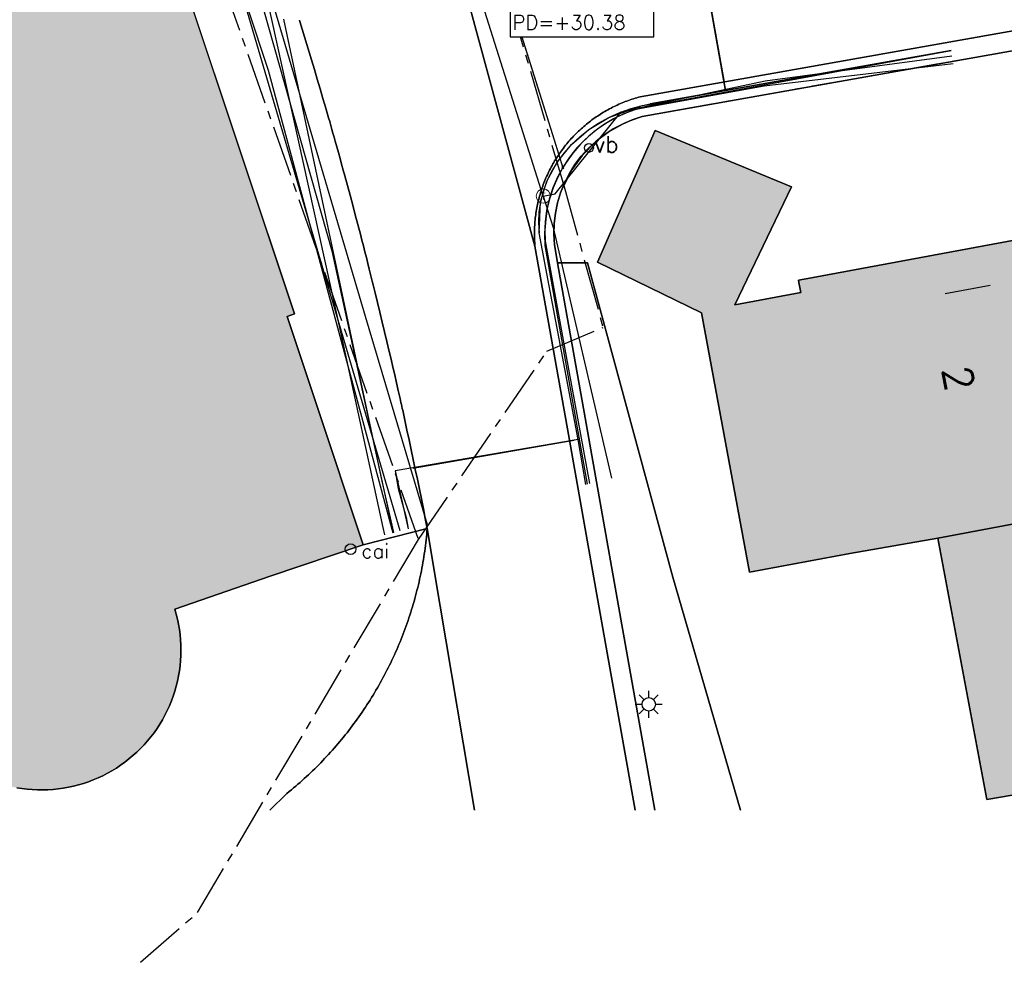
# Model space of a CAD drawing. Header units: metres. Extents: x 202952 to 203755, y 349031 to 349702.
# Tile 26 of 84: x 203215 to 203242, y 349276 to 349302. Entities that reach past the tile are written whole.
import ezdxf
from ezdxf.enums import TextEntityAlignment as Align

# ---------------------------------------------------------------- set-up
doc = ezdxf.new("R2010")
doc.units = ezdxf.units.M
doc.linetypes.add('1-200 CENTER', pattern=[4.28625, 2.8575, -0.47625, 0.47625, -0.47625])
for name, color, linetype in [('bgt.onbegroeidterreindeel', 252, 'Continuous'), ('bgt.ondersteunendwegdeel', 252, 'Continuous'), ('PH-BEST-BEBOUWING', 1, 'Continuous'), ('PH-BEST-BEBOUWING-ARCERING', 254, 'Continuous'), ('PH-BEST-CAIKAST', 6, 'Continuous'), ('PH-BEST-HUISNUMMER', 7, 'Continuous'), ('PH-BEST-KADASTRALE-GRENS', 240, '1-200 CENTER'), ('PH-BEST-KL-DATA_EUROFIBER', 115, '1-200 EUROFIBER'), ('PH-BEST-KL-DATA_GEBROERDES van donk', 115, '1-200 DATA'), ('PH-BEST-KL-DATA_KPN', 115, '1-200 TELEFONIE-KPN'), ('PH-BEST-KL-DATA_ZIGGO BV', 115, '1-200 ZIGGO'), ('PH-BEST-KL-GAS_LAGEDRUK_ENEXIS', 115, '1-200 GASLEIDING LAGE DRUK'), ('PH-BEST-KL-LAAGSPANNING-ENEXIS', 115, '1-200 LAAGSPANNING'), ('PH-BEST-KL-WATER-WML', 115, '1-200 WML'), ('PH-BEST-KL-WATER-WML-buiten gebruik', 11, '1-200 WML'), ('PH-BEST-LICHTMAST-HANDHAVENB', 6, 'Continuous'), ('PH-BEST-RIO-TEKST-PUTTENSTAAT', 8, 'Continuous'), ('PH-BEST-STRAATNAAMBORD', 6, 'Continuous'), ('PH-BEST-WEGDEEL', 254, 'Continuous')]:
    doc.layers.add(name, color=color, linetype=linetype)
doc.styles.add('NLCS-ISO', font='txt')
doc.styles.add('RDL_MAATVOERING', font='romans.shx')
doc.styles.add('ROMANS', font='romans.shx')
doc.linetypes.add('1-200 DATA', pattern='A,1.5,-0.6,["DATA",ROMANS,S=0.24,R=0,X=-0.5,Y=-0.12],-0.3', length=2.4)
doc.linetypes.add('1-200 EUROFIBER', pattern='A,1.5,-0.6,["EURO",ROMANS,S=0.24,R=0,X=-0.5,Y=-0.12],-0.65', length=2.75)
doc.linetypes.add('1-200 GASLEIDING LAGE DRUK', pattern='A,1.5,-0.6,["GAS LD",ROMANS,S=0.24,R=0,X=-0.5,Y=-0.12],-1', length=3.1)
doc.linetypes.add('1-200 LAAGSPANNING', pattern='A,1.5,-0.6,["LS",ROMANS,S=0.24,R=0,X=-0.45,Y=-0.12],-0.05', length=2.15)
doc.linetypes.add('1-200 TELEFONIE-KPN', pattern='A,1.5,-0.6,["KPN",ROMANS,S=0.24,R=0,X=-0.5,Y=-0.12],-0.3', length=2.4)
doc.linetypes.add('1-200 WML', pattern='A,1.5,-0.6,["WML",ROMANS,S=0.24,R=0,X=-0.5,Y=-0.12],-0.3', length=2.4)
doc.linetypes.add('1-200 ZIGGO', pattern='A,1.5,-0.6,["ZIGGO",ROMANS,S=0.24,R=0,X=-0.5,Y=-0.12],-0.65', length=2.75)

# ---------------------------------------------------------------- blocks, each defined once
blk = doc.blocks.new('SKL-WTB_HULP_OVERIG-SO')
at = {"color": 0, "linetype": 'ByBlock', "lineweight": 18}
for points in [[(-0.14, 0.14), (0.14, -0.14)], [(0.14, 0.14), (-0.14, -0.14)]]:
    blk.add_lwpolyline(points, dxfattribs=at)
at = {"color": 0, "linetype": 'ByBlock', "lineweight": 18, "style": 'NLCS-ISO', "flags": 1}
for tag, p in [('TYPE', (1.5, 0)), ('LABEL', (1.5, -1.5)), ('OMSCHRIJVING', (1.5, -3))]:
    blk.add_attdef(tag, p, '', height=1, dxfattribs=at)
blk = doc.blocks.new('SKL-WTB_HULP_T STUK-SO')
at = {"color": 0, "linetype": 'ByBlock', "lineweight": 18}
blk.add_circle((0, 0), 1, dxfattribs=at)
at = {"color": 0, "linetype": 'ByBlock', "lineweight": -2, "style": 'NLCS-ISO'}
blk.add_text('T', height=1, dxfattribs=at).set_placement((0, 0), align=Align.MIDDLE_CENTER)
at = {"color": 0, "linetype": 'ByBlock', "lineweight": 18, "style": 'NLCS-ISO', "flags": 1}
for tag, p in [('TYPE', (1.5, 0)), ('LABEL', (1.5, -1.5)), ('OMSCHRIJVING', (1.5, -3))]:
    blk.add_attdef(tag, p, '', height=1, dxfattribs=at)
blk = doc.blocks.new('*U61')
blk.add_circle((0, 0), 0.25)
at = {"style": 'RDL_MAATVOERING'}
blk.add_text('vb', height=0.9, dxfattribs=at).set_placement((0.302, -0.254))
blk = doc.blocks.new('CAI-kast')
blk.add_circle((0, 0), 0.15)
at = {"style": 'RDL_MAATVOERING'}
blk.add_text('cai', height=0.4, dxfattribs=at).set_placement((0.302, -0.254))
blk = doc.blocks.new('Puttenstaat bestaand')
blk.add_wipeout([(0, 0), (4, 0), (4, 1.5), (0, 1.5)])
blk.add_lwpolyline([(0, 0), (4, 0), (4, 1.5), (0, 1.5)], close=True)
at = {"style": 'ROMANS'}
for tag, p in [('NR', (0.066, 0.955)), ('PD', (0.066, 0.203))]:
    blk.add_attdef(tag, p, '', height=0.4, dxfattribs=at)
blk = doc.blocks.new('Lichtmast 2')
at = {"flags": 128}
for points in [[(0, 0.25), (0, 0.5)], [(-0.5, 0), (-0.25, 0)], [(-0.354, 0.354), (-0.177, 0.177)], [(0.177, 0.177), (0.354, 0.354)], [(0.25, 0), (0.5, 0)], [(-0.354, -0.354), (-0.177, -0.177)], [(0, -0.5), (0, -0.25)], [(0.177, -0.177), (0.354, -0.354)]]:
    blk.add_lwpolyline(points, dxfattribs=at)
blk.add_circle((0, 0), 0.25)

msp = doc.modelspace()

# ---------------------------------------------------------------- hatches: boundary and pattern name
at = {"layer": 'PH-BEST-BEBOUWING-ARCERING'}
msp.add_hatch(color=256, dxfattribs=at).paths.add_polyline_path([(203219.203, 349302.758), (203220.17, 349303.08), (203219.974, 349303.668), (203219.757, 349304.318), (203219.151, 349306.137), (203218.66, 349307.61), (203217.912, 349307.363), (203217.667, 349307.282), (203217.506, 349307.765), (203213.444, 349319.969), (203213.634, 349320.055), (203213.496, 349320.534), (203214.298, 349320.864), (203213.03, 349324.61), (203212.25, 349324.38), (203212.03, 349324.84), (203211.3, 349324.64), (203210.46, 349327.13), (203207, 349326), (203207.07, 349325.78), (203205.16, 349325.16), (203203.942, 349328.785), (203198.118, 349326.953), (203197.41, 349326.73), (203198.6, 349322.96), (203196.356, 349322.254), (203193.665, 349321.408), (203193.29, 349321.29), (203194.14, 349318.92), (203193.33, 349318.63), (203193.47, 349318.24), (203193.293, 349318.179), (203193.121, 349318.103), (203192.957, 349318.012), (203192.801, 349317.908), (203192.654, 349317.791), (203192.517, 349317.663), (203192.393, 349317.523), (203192.28, 349317.373), (203192.18, 349317.213), (203192.095, 349317.046), (203192.024, 349316.873), (203191.968, 349316.694), (203191.927, 349316.511), (203191.902, 349316.325), (203191.892, 349316.137), (203191.899, 349315.95), (203191.922, 349315.764), (203191.96, 349315.58), (203192.014, 349315.4), (203192.083, 349315.226), (203192.166, 349315.058), (203192.263, 349314.897), (203192.374, 349314.746), (203192.497, 349314.604), (203192.631, 349314.473), (203192.777, 349314.354), (203192.931, 349314.248), (203193.094, 349314.156), (203193.265, 349314.077), (203193.441, 349314.014), (203193.623, 349313.965), (203193.807, 349313.932), (203193.994, 349313.915), (203194.182, 349313.914), (203194.369, 349313.928), (203194.554, 349313.959), (203196.07, 349309.5), (203195.51, 349309.31), (203197.04, 349304.79), (203197.88, 349305.08), (203199.3, 349300.89), (203198.28, 349300.54), (203199.9, 349295.77), (203201.07, 349296.17), (203203.93, 349287.74), (203203.231, 349287.501), (203206.477, 349277.402), (203211.237, 349278.932), (203211.354, 349278.794), (203213.56, 349279.5), (203212.975, 349281.219), (203213.097, 349281.141), (203213.222, 349281.068), (203213.349, 349280.999), (203213.479, 349280.935), (203213.611, 349280.877), (203213.745, 349280.823), (203213.881, 349280.774), (203214.019, 349280.73), (203214.158, 349280.691), (203214.299, 349280.658), (203214.441, 349280.63), (203214.584, 349280.607), (203214.728, 349280.589), (203214.872, 349280.577), (203215.017, 349280.57), (203215.162, 349280.569), (203215.307, 349280.573), (203215.451, 349280.582), (203215.595, 349280.597), (203215.738, 349280.617), (203215.881, 349280.642), (203216.022, 349280.672), (203216.162, 349280.708), (203216.301, 349280.749), (203216.438, 349280.795), (203216.573, 349280.847), (203216.706, 349280.903), (203216.837, 349280.964), (203216.966, 349281.03), (203217.092, 349281.101), (203217.216, 349281.176), (203217.336, 349281.257), (203217.454, 349281.341), (203217.568, 349281.43), (203217.679, 349281.523), (203217.787, 349281.62), (203217.89, 349281.721), (203217.99, 349281.826), (203218.086, 349281.934), (203218.178, 349282.046), (203218.266, 349282.161), (203218.349, 349282.279), (203218.428, 349282.4), (203218.502, 349282.524), (203218.571, 349282.651), (203218.636, 349282.78), (203218.696, 349282.912), (203218.751, 349283.046), (203218.801, 349283.182), (203218.845, 349283.32), (203218.885, 349283.459), (203218.92, 349283.6), (203218.949, 349283.741), (203218.973, 349283.884), (203218.992, 349284.027), (203219.005, 349284.172), (203219.013, 349284.316), (203219.015, 349284.461), (203219.012, 349284.605), (203219.004, 349284.75), (203218.99, 349284.894), (203218.971, 349285.037), (203218.947, 349285.18), (203218.918, 349285.322), (203218.883, 349285.462), (203218.843, 349285.601), (203221.502, 349286.519), (203224.09, 349287.391), (203222.8, 349291.271), (203221.972, 349293.759), (203222.177, 349293.833)])
for points in [[(203237.651, 349287.151), (203234.856, 349286.633), (203233.516, 349293.86), (203230.624, 349295.271), (203232.234, 349298.94), (203236.024, 349297.37), (203234.45, 349294.082), (203236.286, 349294.422), (203236.234, 349294.701), (203236.222, 349294.764), (203236.381, 349294.793), (203246.643, 349296.694), (203248.005, 349289.407), (203250.434, 349289.851), (203250.493, 349289.53), (203240.102, 349287.584)], [(203243.916, 349280.721), (203241.467, 349280.298), (203240.102, 349287.584), (203250.493, 349289.53), (203251.562, 349283.753), (203251.787, 349282.54), (203254.26, 349282.975), (203254.315, 349282.669)]]:
    msp.add_hatch(color=256, dxfattribs=at).paths.add_polyline_path(points, flags=17)

# ---------------------------------------------------------------- linework, layer by layer
at = {"layer": 'bgt.onbegroeidterreindeel'}
for points in [[(203234.606, 349280), (203232.721, 349286.493), (203230.344, 349295.246), (203229.512, 349295.246), (203229.5, 349295.311), (203229.42, 349295.755), (203229.404, 349296.048), (203229.414, 349296.342), (203229.45, 349296.633), (203229.51, 349296.92), (203229.596, 349297.201), (203229.706, 349297.473), (203229.839, 349297.735), (203229.994, 349297.984), (203230.17, 349298.219), (203230.367, 349298.437), (203230.581, 349298.637), (203230.812, 349298.818), (203231.058, 349298.978), (203231.317, 349299.116), (203231.587, 349299.231), (203231.866, 349299.322), (203244.017, 349301.483)], [(203254.799, 349280), (203254.315, 349282.669), (203254.26, 349282.975), (203251.787, 349282.54), (203251.562, 349283.753), (203250.493, 349289.53), (203250.434, 349289.851), (203248.005, 349289.407), (203246.643, 349296.694), (203236.381, 349294.793), (203236.222, 349294.764), (203236.234, 349294.701), (203236.286, 349294.422), (203234.45, 349294.082), (203236.024, 349297.37), (203232.234, 349298.94), (203230.624, 349295.271), (203233.516, 349293.86), (203234.856, 349286.633), (203237.651, 349287.151), (203240.102, 349287.584), (203241.467, 349280.298), (203243.916, 349280.721), (203244.051, 349280)]]:
    msp.add_lwpolyline(points, dxfattribs=at)
at = {"layer": 'bgt.ondersteunendwegdeel', "color": 9}
msp.add_lwpolyline([(203232.224, 349280), (203231.276, 349285.324), (203230.278, 349290.935), (203229.512, 349295.246), (203230.344, 349295.246), (203232.721, 349286.493), (203234.606, 349280)], dxfattribs=at)
at = {"layer": 'PH-BEST-BEBOUWING'}
msp.add_lwpolyline([(203219.203, 349302.758), (203222.177, 349293.833), (203221.972, 349293.759), (203222.8, 349291.271), (203224.09, 349287.391), (203221.502, 349286.519), (203218.843, 349285.601), (203218.883, 349285.462), (203218.918, 349285.322), (203218.947, 349285.18), (203218.971, 349285.037), (203218.99, 349284.894), (203219.004, 349284.75), (203219.012, 349284.605), (203219.015, 349284.461), (203219.013, 349284.316), (203219.005, 349284.172), (203218.992, 349284.027), (203218.973, 349283.884), (203218.949, 349283.741), (203218.92, 349283.6), (203218.885, 349283.459), (203218.845, 349283.32), (203218.801, 349283.182), (203218.751, 349283.046), (203218.696, 349282.912), (203218.636, 349282.78), (203218.571, 349282.651), (203218.502, 349282.524), (203218.428, 349282.4), (203218.349, 349282.279), (203218.266, 349282.161), (203218.178, 349282.046), (203218.086, 349281.934), (203217.99, 349281.826), (203217.89, 349281.721), (203217.787, 349281.62), (203217.679, 349281.523), (203217.568, 349281.43), (203217.454, 349281.341), (203217.336, 349281.257), (203217.216, 349281.176), (203217.092, 349281.101), (203216.966, 349281.03), (203216.837, 349280.964), (203216.706, 349280.903), (203216.573, 349280.847), (203216.438, 349280.795), (203216.301, 349280.749), (203216.162, 349280.708), (203216.022, 349280.672), (203215.881, 349280.642), (203215.738, 349280.617), (203215.595, 349280.597), (203215.451, 349280.582), (203215.307, 349280.573), (203215.162, 349280.569), (203215.017, 349280.57), (203214.872, 349280.577), (203214.728, 349280.589), (203214.584, 349280.607), (203214.441, 349280.63)], dxfattribs=at)
for points in [[(203237.651, 349287.151), (203234.856, 349286.633), (203233.516, 349293.86), (203230.624, 349295.271), (203232.234, 349298.94), (203236.024, 349297.37), (203234.45, 349294.082), (203236.286, 349294.422), (203236.234, 349294.701), (203236.222, 349294.764), (203236.381, 349294.793), (203246.643, 349296.694), (203248.005, 349289.407), (203250.434, 349289.851), (203250.493, 349289.53), (203240.102, 349287.584), (203237.651, 349287.151)], [(203243.916, 349280.721), (203241.467, 349280.298), (203240.102, 349287.584), (203250.493, 349289.53), (203251.562, 349283.753), (203251.787, 349282.54), (203254.26, 349282.975), (203254.315, 349282.669), (203243.916, 349280.721)]]:
    msp.add_lwpolyline(points, close=True, dxfattribs=at)
at = {"layer": 'PH-BEST-KADASTRALE-GRENS', "ltscale": 0.5}
for p, q in [((203227.556, 349304.7), (203229.68, 349297.399)), ((203248.567, 349302.293), (203231.866, 349299.322)), ((203229.68, 349297.399), (203230.779, 349293.45)), ((203229.215, 349292.789), (203230.779, 349293.45)), ((203225.634, 349287.542), (203229.215, 349292.789))]:
    msp.add_line(p, q, dxfattribs=at)
for points in [[(203211.006, 349331.288), (203213.03, 349324.61), (203214.298, 349320.864), (203218.66, 349307.61), (203220.17, 349303.08), (203225.634, 349287.542)], [(203231.866, 349299.322), (203231.396, 349299.149), (203230.956, 349298.909), (203230.556, 349298.607), (203230.206, 349298.249), (203229.911, 349297.843), (203229.68, 349297.399)], [(203217.888, 349275.766), (203219.477, 349277.151), (203225.634, 349287.542)]]:
    msp.add_lwpolyline(points, dxfattribs=at)
at = {"layer": 'PH-BEST-KL-DATA_EUROFIBER'}
msp.add_lwpolyline([(203221.886, 349321.714), (203221.31, 349321.548), (203215.995, 349320.142), (203215.07, 349319.834), (203221.448, 349300.612), (203224.918, 349287.729)], dxfattribs=at)
at = {"layer": 'PH-BEST-KL-DATA_GEBROERDES van donk'}
msp.add_lwpolyline([(203212.116, 349332.013), (203211.286, 349331.778), (203211.593, 349331.09), (203211.965, 349329.912), (203212.758, 349328.981), (203215.135, 349321.134), (203215.635, 349319.909), (203221.502, 349302.729), (203224.145, 349293.765), (203225.849, 349288.049), (203225.877, 349287.969)], dxfattribs=at)
at = {"layer": 'PH-BEST-KL-DATA_KPN'}
for points in [[(203218.976, 349334.215), (203218.976, 349334.214), (203219.181, 349333.328), (203221.258, 349324.276), (203223.898, 349316.334), (203227.285, 349305.45), (203229.416, 349298.673), (203229.659, 349297.897)], [(203225.12, 349287.78), (203219.231, 349307.793), (203213.882, 349324.898), (203212.835, 349327.908), (203211.44, 349331.912)], [(203227.435, 349304.972), (203229.416, 349298.673)], [(203240.499, 349301.007), (203235.299, 349300.309), (203232.096, 349299.63), (203231.782, 349299.554), (203231.476, 349299.45), (203231.18, 349299.319), (203230.897, 349299.163), (203230.629, 349298.982), (203230.379, 349298.777), (203230.147, 349298.552), (203229.937, 349298.306), (203229.749, 349298.043), (203229.66, 349297.897)], [(203230.408, 349289.102), (203229.661, 349293.196), (203229.174, 349295.855), (203229.169, 349296.159), (203229.189, 349296.463), (203229.234, 349296.763), (203229.304, 349297.059), (203229.399, 349297.348), (203229.518, 349297.628), (203229.66, 349297.897)]]:
    msp.add_lwpolyline(points, dxfattribs=at)
at = {"layer": 'PH-BEST-KL-DATA_ZIGGO BV'}
for points in [[(203234.189, 349300.048), (203233.345, 349304.818), (203233.267, 349305.162)], [(203233.267, 349305.162), (203234.189, 349300.048)], [(203233.345, 349304.818), (203234.148, 349300.285)], [(203240.473, 349301.16), (203232.094, 349299.677)], [(203234.189, 349300.048), (203240.473, 349301.16)], [(203230.085, 349290.325), (203228.997, 349296.084), (203229.033, 349296.951), (203229.209, 349297.52), (203229.5, 349298.057), (203229.896, 349298.544), (203230.383, 349298.964), (203230.943, 349299.302), (203231.879, 349299.63), (203234.189, 349300.048)], [(203229.896, 349298.544), (203230.129, 349298.763), (203230.383, 349298.964), (203230.655, 349299.144), (203230.943, 349299.302), (203231.245, 349299.436), (203231.558, 349299.546), (203231.879, 349299.63), (203232.094, 349299.677), (203234.189, 349300.048)], [(203229.685, 349298.308), (203229.896, 349298.544)], [(203229.685, 349298.308), (203229.5, 349298.057), (203229.34, 349297.793), (203229.209, 349297.52), (203229.106, 349297.238), (203229.033, 349296.951), (203228.99, 349296.661), (203228.978, 349296.372), (203228.997, 349296.084)], [(203230.085, 349290.325), (203224.989, 349289.457), (203225.346, 349287.836)], [(203229.971, 349290.305), (203225.485, 349289.519)], [(203230.301, 349289.075), (203230.085, 349290.325)], [(203224.989, 349289.457), (203225.073, 349288.964), (203225.289, 349288.159), (203225.346, 349287.837)]]:
    msp.add_lwpolyline(points, dxfattribs=at)
at = {"layer": 'PH-BEST-KL-GAS_LAGEDRUK_ENEXIS'}
for points in [[(203229.112, 349297.107), (203220.574, 349324.127), (203219.277, 349332.005), (203220.497, 349335.175), (203233.863, 349337.764), (203264.486, 349344.065), (203267.958, 349344.413), (203274.678, 349345.793), (203283.657, 349347.585), (203292.827, 349349.495), (203298.468, 349350.454), (203305.786, 349352.019), (203311.585, 349353.716), (203318.148, 349354.475), (203326.27, 349356.174), (203333.975, 349357.71)], [(203229.112, 349297.107), (203229.447, 349297.169), (203231.278, 349299.459), (203235.265, 349300.18), (203240.534, 349300.798)], [(203229.112, 349297.107), (203229.387, 349296.235), (203231.014, 349289.254)]]:
    msp.add_lwpolyline(points, dxfattribs=at)
at = {"layer": 'PH-BEST-KL-LAAGSPANNING-ENEXIS'}
for points in [[(203212.258, 349329.637), (203221.023, 349303.364), (203223.22, 349295.58), (203224.93, 349287.733)], [(203240.474, 349301.154), (203231.981, 349299.597), (203231.666, 349299.511), (203231.361, 349299.397), (203231.067, 349299.256), (203230.786, 349299.089), (203230.522, 349298.898), (203230.276, 349298.684), (203230.05, 349298.449), (203229.846, 349298.195), (203229.665, 349297.923), (203229.51, 349297.636), (203229.38, 349297.337), (203229.279, 349297.027), (203229.205, 349296.71), (203229.16, 349296.387), (203229.144, 349296.061), (203229.157, 349295.735), (203230.336, 349289.084)]]:
    msp.add_lwpolyline(points, dxfattribs=at)
at = {"layer": 'PH-BEST-KL-WATER-WML'}
for points in [[(203221.873, 349302.034), (203224.614, 349289.165), (203224.941, 349287.735)], [(203241.563, 349294.622), (203240.309, 349294.388)]]:
    msp.add_lwpolyline(points, dxfattribs=at)
at = {"layer": 'PH-BEST-KL-WATER-WML-buiten gebruik'}
msp.add_lwpolyline([(203224.699, 349287.675), (203224.653, 349287.874), (203223.474, 349293.316), (203221.25, 349303.381), (203218.018, 349312.959), (203213.977, 349324.931), (203211.957, 349331.963), (203211.736, 349332.732)], dxfattribs=at)
at = {"layer": 'PH-BEST-WEGDEEL'}
for points in [[(203226.019, 349306.243), (203228.88, 349295.717), (203228.991, 349295.095), (203229.784, 349290.622), (203230.575, 349286.157), (203231.673, 349280)], [(203246.236, 349302.427), (203231.814, 349299.872), (203231.767, 349299.86), (203231.72, 349299.847), (203231.674, 349299.833), (203231.627, 349299.819), (203231.581, 349299.804), (203231.535, 349299.788), (203231.489, 349299.772), (203231.443, 349299.756), (203231.398, 349299.739), (203231.353, 349299.721), (203231.308, 349299.703), (203231.264, 349299.684), (203231.219, 349299.665), (203231.175, 349299.645), (203231.131, 349299.625), (203231.087, 349299.604), (203231.044, 349299.582), (203231.001, 349299.56), (203230.958, 349299.537), (203230.915, 349299.514), (203230.873, 349299.491), (203230.831, 349299.467), (203230.789, 349299.443), (203230.747, 349299.418), (203230.706, 349299.392), (203230.665, 349299.366), (203230.625, 349299.339), (203230.585, 349299.312), (203230.545, 349299.285), (203230.505, 349299.257), (203230.466, 349299.228), (203230.427, 349299.199), (203230.389, 349299.169), (203230.351, 349299.139), (203230.313, 349299.109), (203230.275, 349299.078), (203230.238, 349299.046), (203230.202, 349299.014), (203230.166, 349298.982), (203230.13, 349298.949), (203230.094, 349298.916), (203230.059, 349298.883), (203230.025, 349298.849), (203229.991, 349298.815), (203229.957, 349298.78), (203229.924, 349298.745), (203229.891, 349298.709), (203229.858, 349298.673), (203229.826, 349298.636), (203229.795, 349298.599), (203229.764, 349298.562), (203229.734, 349298.524), (203229.704, 349298.486), (203229.674, 349298.448), (203229.645, 349298.409), (203229.616, 349298.37), (203229.588, 349298.331), (203229.56, 349298.291), (203229.533, 349298.251), (203229.506, 349298.21), (203229.48, 349298.169), (203229.454, 349298.128), (203229.429, 349298.087), (203229.404, 349298.045), (203229.38, 349298.003), (203229.356, 349297.961), (203229.333, 349297.918), (203229.31, 349297.875), (203229.288, 349297.832), (203229.266, 349297.789), (203229.245, 349297.745), (203229.225, 349297.701), (203229.205, 349297.657), (203229.186, 349297.613), (203229.167, 349297.568), (203229.149, 349297.523), (203229.131, 349297.478), (203229.113, 349297.433), (203229.096, 349297.388), (203229.08, 349297.342), (203229.065, 349297.296), (203229.05, 349297.25), (203229.036, 349297.204), (203229.022, 349297.157), (203229.009, 349297.11), (203228.996, 349297.063), (203228.984, 349297.016), (203228.972, 349296.969), (203228.961, 349296.921), (203228.951, 349296.874), (203228.942, 349296.826), (203228.933, 349296.779), (203228.924, 349296.731), (203228.916, 349296.683), (203228.908, 349296.636), (203228.901, 349296.588), (203228.895, 349296.54), (203228.889, 349296.491), (203228.884, 349296.443), (203228.88, 349296.395), (203228.876, 349296.346), (203228.873, 349296.298), (203228.87, 349296.25), (203228.868, 349296.201), (203228.867, 349296.153), (203228.866, 349296.105), (203228.866, 349296.056), (203228.866, 349296.008), (203228.867, 349295.959), (203228.868, 349295.911), (203228.87, 349295.862), (203228.873, 349295.814), (203228.876, 349295.765), (203228.88, 349295.717), (203226.019, 349306.243)], [(203231.673, 349280), (203230.575, 349286.157), (203229.784, 349290.622), (203228.991, 349295.095), (203228.88, 349295.717), (203228.876, 349295.765), (203228.873, 349295.814), (203228.87, 349295.862), (203228.868, 349295.911), (203228.867, 349295.959), (203228.866, 349296.008), (203228.866, 349296.056), (203228.866, 349296.105), (203228.867, 349296.153), (203228.868, 349296.201), (203228.87, 349296.25), (203228.873, 349296.298), (203228.876, 349296.346), (203228.88, 349296.395), (203228.884, 349296.443), (203228.889, 349296.491), (203228.895, 349296.54), (203228.901, 349296.588), (203228.908, 349296.636), (203228.916, 349296.683), (203228.924, 349296.731), (203228.933, 349296.779), (203228.942, 349296.826), (203228.951, 349296.874), (203228.961, 349296.921), (203228.972, 349296.969), (203228.984, 349297.016), (203228.996, 349297.063), (203229.009, 349297.11), (203229.022, 349297.157), (203229.036, 349297.204), (203229.05, 349297.25), (203229.065, 349297.296), (203229.08, 349297.342), (203229.096, 349297.388), (203229.113, 349297.433), (203229.131, 349297.478), (203229.149, 349297.523), (203229.167, 349297.568), (203229.186, 349297.613), (203229.205, 349297.657), (203229.225, 349297.701), (203229.245, 349297.745), (203229.266, 349297.789), (203229.288, 349297.832), (203229.31, 349297.875), (203229.333, 349297.918), (203229.356, 349297.961), (203229.38, 349298.003), (203229.404, 349298.045), (203229.429, 349298.087), (203229.454, 349298.128), (203229.48, 349298.169), (203229.506, 349298.21), (203229.533, 349298.251), (203229.56, 349298.291), (203229.588, 349298.331), (203229.616, 349298.37), (203229.645, 349298.409), (203229.674, 349298.448), (203229.704, 349298.486), (203229.734, 349298.524), (203229.764, 349298.562), (203229.795, 349298.599), (203229.826, 349298.636), (203229.858, 349298.673), (203229.891, 349298.709), (203229.924, 349298.745), (203229.957, 349298.78), (203229.991, 349298.815), (203230.025, 349298.849), (203230.059, 349298.883), (203230.094, 349298.916), (203230.13, 349298.949), (203230.166, 349298.982), (203230.202, 349299.014), (203230.238, 349299.046), (203230.275, 349299.078), (203230.313, 349299.109), (203230.351, 349299.139), (203230.389, 349299.169), (203230.427, 349299.199), (203230.466, 349299.228), (203230.505, 349299.257), (203230.545, 349299.285), (203230.585, 349299.312), (203230.625, 349299.339), (203230.665, 349299.366), (203230.706, 349299.392), (203230.747, 349299.418), (203230.789, 349299.443), (203230.831, 349299.467), (203230.873, 349299.491), (203230.915, 349299.514), (203230.958, 349299.537), (203231.001, 349299.56), (203231.044, 349299.582), (203231.087, 349299.604), (203231.131, 349299.625), (203231.175, 349299.645), (203231.219, 349299.665), (203231.264, 349299.684), (203231.308, 349299.703), (203231.353, 349299.721), (203231.398, 349299.739), (203231.443, 349299.756), (203231.489, 349299.772), (203231.535, 349299.788), (203231.581, 349299.804), (203231.627, 349299.819), (203231.674, 349299.833), (203231.72, 349299.847), (203231.767, 349299.86), (203231.814, 349299.872), (203246.236, 349302.427)], [(203222.319, 349302.01), (203222.329, 349301.976), (203222.395, 349301.761), (203222.461, 349301.547), (203222.526, 349301.332), (203222.591, 349301.118), (203222.656, 349300.903), (203222.736, 349300.634), (203222.816, 349300.366), (203222.895, 349300.097), (203222.974, 349299.828), (203223.052, 349299.559), (203223.129, 349299.29), (203223.16, 349299.182), (203223.19, 349299.075), (203223.221, 349298.967), (203223.251, 349298.859), (203223.282, 349298.751), (203223.312, 349298.643), (203223.358, 349298.481), (203223.403, 349298.319), (203223.448, 349298.157), (203223.493, 349297.995), (203223.538, 349297.833), (203223.582, 349297.671), (203223.656, 349297.4), (203223.729, 349297.13), (203223.801, 349296.859), (203223.873, 349296.588), (203223.944, 349296.317), (203224.015, 349296.046), (203224.057, 349295.883), (203224.099, 349295.721), (203224.141, 349295.558), (203224.183, 349295.395), (203224.224, 349295.232), (203224.265, 349295.069), (203224.292, 349294.96), (203224.32, 349294.852), (203224.347, 349294.743), (203224.374, 349294.634), (203224.401, 349294.525), (203224.428, 349294.416), (203224.495, 349294.144), (203224.561, 349293.871), (203224.627, 349293.599), (203224.692, 349293.326), (203224.757, 349293.054), (203224.821, 349292.781), (203224.872, 349292.563), (203224.922, 349292.344), (203224.972, 349292.126), (203225.022, 349291.907), (203225.072, 349291.689), (203225.121, 349291.47), (203225.133, 349291.415), (203225.145, 349291.36), (203225.157, 349291.305), (203225.169, 349291.25), (203225.182, 349291.196), (203225.194, 349291.141), (203225.254, 349290.867), (203225.313, 349290.593), (203225.372, 349290.319), (203225.43, 349290.045), (203225.488, 349289.771), (203225.546, 349289.497), (203225.603, 349289.223), (203225.659, 349288.948), (203225.715, 349288.674), (203225.77, 349288.399), (203225.824, 349288.124), (203225.878, 349287.849), (203224.09, 349287.391), (203222.8, 349291.271), (203221.972, 349293.759), (203222.177, 349293.833), (203219.748, 349301.124)], [(203227.194, 349280), (203226.242, 349285.684), (203225.878, 349287.849), (203225.824, 349288.124), (203225.77, 349288.399), (203225.715, 349288.674), (203225.659, 349288.948), (203225.603, 349289.223), (203225.546, 349289.497), (203225.488, 349289.771), (203225.43, 349290.045), (203225.372, 349290.319), (203225.313, 349290.593), (203225.254, 349290.867), (203225.194, 349291.141), (203225.182, 349291.196), (203225.169, 349291.25), (203225.157, 349291.305), (203225.145, 349291.36), (203225.133, 349291.415), (203225.121, 349291.47), (203225.072, 349291.689), (203225.022, 349291.907), (203224.972, 349292.126), (203224.922, 349292.344), (203224.872, 349292.563), (203224.821, 349292.781), (203224.757, 349293.054), (203224.692, 349293.326), (203224.627, 349293.599), (203224.561, 349293.871), (203224.495, 349294.144), (203224.428, 349294.416), (203224.401, 349294.525), (203224.374, 349294.634), (203224.347, 349294.743), (203224.32, 349294.852), (203224.292, 349294.96), (203224.265, 349295.069), (203224.224, 349295.232), (203224.183, 349295.395), (203224.141, 349295.558), (203224.099, 349295.721), (203224.057, 349295.883), (203224.015, 349296.046), (203223.944, 349296.317), (203223.873, 349296.588), (203223.801, 349296.859), (203223.729, 349297.13), (203223.656, 349297.4), (203223.582, 349297.671), (203223.538, 349297.833), (203223.493, 349297.995), (203223.448, 349298.157), (203223.403, 349298.319), (203223.358, 349298.481), (203223.312, 349298.643), (203223.282, 349298.751), (203223.251, 349298.859), (203223.221, 349298.967), (203223.19, 349299.075), (203223.16, 349299.182), (203223.129, 349299.29), (203223.052, 349299.559), (203222.974, 349299.828), (203222.895, 349300.097), (203222.816, 349300.366), (203222.736, 349300.634), (203222.656, 349300.903), (203222.591, 349301.118), (203222.526, 349301.332), (203222.461, 349301.547), (203222.395, 349301.761), (203222.329, 349301.976), (203222.319, 349302.01)], [(203244.017, 349301.483), (203231.866, 349299.322), (203231.587, 349299.231), (203231.317, 349299.116), (203231.058, 349298.978), (203230.812, 349298.818), (203230.581, 349298.637), (203230.367, 349298.437), (203230.17, 349298.219), (203229.994, 349297.984), (203229.839, 349297.735), (203229.706, 349297.473), (203229.596, 349297.201), (203229.51, 349296.92), (203229.45, 349296.633), (203229.414, 349296.342), (203229.404, 349296.048), (203229.42, 349295.755), (203229.5, 349295.311), (203229.512, 349295.246), (203230.278, 349290.935), (203231.276, 349285.324), (203232.224, 349280)], [(203214.441, 349280.63), (203214.584, 349280.607), (203214.728, 349280.589), (203214.872, 349280.577), (203215.017, 349280.57), (203215.162, 349280.569), (203215.307, 349280.573), (203215.451, 349280.582), (203215.595, 349280.597), (203215.738, 349280.617), (203215.881, 349280.642), (203216.022, 349280.672), (203216.162, 349280.708), (203216.301, 349280.749), (203216.438, 349280.795), (203216.573, 349280.847), (203216.706, 349280.903), (203216.837, 349280.964), (203216.966, 349281.03), (203217.092, 349281.101), (203217.216, 349281.176), (203217.336, 349281.257), (203217.454, 349281.341), (203217.568, 349281.43), (203217.679, 349281.523), (203217.787, 349281.62), (203217.89, 349281.721), (203217.99, 349281.826), (203218.086, 349281.934), (203218.178, 349282.046), (203218.266, 349282.161), (203218.349, 349282.279), (203218.428, 349282.4), (203218.502, 349282.524), (203218.571, 349282.651), (203218.636, 349282.78), (203218.696, 349282.912), (203218.751, 349283.046), (203218.801, 349283.182), (203218.845, 349283.32), (203218.885, 349283.459), (203218.92, 349283.6), (203218.949, 349283.741), (203218.973, 349283.884), (203218.992, 349284.027), (203219.005, 349284.172), (203219.013, 349284.316), (203219.015, 349284.461), (203219.012, 349284.605), (203219.004, 349284.75), (203218.99, 349284.894), (203218.971, 349285.037), (203218.947, 349285.18), (203218.918, 349285.322), (203218.883, 349285.462), (203218.843, 349285.601), (203221.502, 349286.519), (203224.09, 349287.391), (203225.878, 349287.849), (203225.871, 349287.77), (203225.864, 349287.691), (203225.856, 349287.612), (203225.847, 349287.533), (203225.838, 349287.454), (203225.828, 349287.375), (203225.818, 349287.296), (203225.807, 349287.218), (203225.796, 349287.139), (203225.784, 349287.06), (203225.771, 349286.982), (203225.758, 349286.903), (203225.744, 349286.825), (203225.729, 349286.747), (203225.714, 349286.669), (203225.698, 349286.591), (203225.682, 349286.513), (203225.666, 349286.435), (203225.649, 349286.358), (203225.631, 349286.28), (203225.612, 349286.203), (203225.593, 349286.126), (203225.573, 349286.049), (203225.553, 349285.972), (203225.532, 349285.896), (203225.51, 349285.819), (203225.488, 349285.743), (203225.465, 349285.667), (203225.442, 349285.591), (203225.419, 349285.515), (203225.394, 349285.439), (203225.369, 349285.364), (203225.344, 349285.288), (203225.318, 349285.213), (203225.292, 349285.138), (203225.265, 349285.063), (203225.237, 349284.988), (203225.209, 349284.914), (203225.18, 349284.84), (203225.151, 349284.766), (203225.121, 349284.693), (203225.09, 349284.62), (203225.059, 349284.547), (203225.028, 349284.474), (203224.996, 349284.401), (203224.963, 349284.328), (203224.93, 349284.256), (203224.896, 349284.184), (203224.862, 349284.112), (203224.827, 349284.041), (203224.792, 349283.97), (203224.756, 349283.899), (203224.719, 349283.828), (203224.682, 349283.758), (203224.644, 349283.688), (203224.606, 349283.618), (203224.568, 349283.549), (203224.529, 349283.48), (203224.49, 349283.411), (203224.45, 349283.342), (203224.41, 349283.274), (203224.369, 349283.206), (203224.327, 349283.138), (203224.285, 349283.07), (203224.242, 349283.003), (203224.199, 349282.936), (203224.155, 349282.87), (203224.111, 349282.804), (203224.066, 349282.738), (203224.021, 349282.673), (203223.976, 349282.608), (203223.93, 349282.543), (203223.884, 349282.478), (203223.837, 349282.414), (203223.789, 349282.35), (203223.741, 349282.287), (203223.692, 349282.224), (203223.643, 349282.162), (203223.593, 349282.1), (203223.543, 349282.038), (203223.493, 349281.976), (203223.442, 349281.915), (203223.391, 349281.854), (203223.34, 349281.794), (203223.288, 349281.734), (203223.235, 349281.674), (203223.182, 349281.615), (203223.128, 349281.556), (203223.074, 349281.498), (203223.02, 349281.44), (203222.965, 349281.383), (203222.91, 349281.326), (203222.854, 349281.269), (203222.798, 349281.213), (203222.742, 349281.157), (203222.685, 349281.101), (203222.627, 349281.046), (203222.569, 349280.991), (203222.511, 349280.937), (203222.452, 349280.883), (203222.393, 349280.83), (203222.334, 349280.777), (203222.274, 349280.725), (203222.214, 349280.673), (203222.154, 349280.622), (203222.093, 349280.571), (203222.032, 349280.52), (203221.97, 349280.47), (203221.488, 349280)], [(203221.488, 349280), (203221.97, 349280.47), (203222.032, 349280.52), (203222.093, 349280.571), (203222.154, 349280.622), (203222.214, 349280.673), (203222.274, 349280.725), (203222.334, 349280.777), (203222.393, 349280.83), (203222.452, 349280.883), (203222.511, 349280.937), (203222.569, 349280.991), (203222.627, 349281.046), (203222.685, 349281.101), (203222.742, 349281.157), (203222.798, 349281.213), (203222.854, 349281.269), (203222.91, 349281.326), (203222.965, 349281.383), (203223.02, 349281.44), (203223.074, 349281.498), (203223.128, 349281.556), (203223.182, 349281.615), (203223.235, 349281.674), (203223.288, 349281.734), (203223.34, 349281.794), (203223.391, 349281.854), (203223.442, 349281.915), (203223.493, 349281.976), (203223.543, 349282.038), (203223.593, 349282.1), (203223.643, 349282.162), (203223.692, 349282.224), (203223.741, 349282.287), (203223.789, 349282.35), (203223.837, 349282.414), (203223.884, 349282.478), (203223.93, 349282.543), (203223.976, 349282.608), (203224.021, 349282.673), (203224.066, 349282.738), (203224.111, 349282.804), (203224.155, 349282.87), (203224.199, 349282.936), (203224.242, 349283.003), (203224.285, 349283.07), (203224.327, 349283.138), (203224.369, 349283.206), (203224.41, 349283.274), (203224.45, 349283.342), (203224.49, 349283.411), (203224.529, 349283.48), (203224.568, 349283.549), (203224.606, 349283.618), (203224.644, 349283.688), (203224.682, 349283.758), (203224.719, 349283.828), (203224.756, 349283.899), (203224.792, 349283.97), (203224.827, 349284.041), (203224.862, 349284.112), (203224.896, 349284.184), (203224.93, 349284.256), (203224.963, 349284.328), (203224.996, 349284.401), (203225.028, 349284.474), (203225.059, 349284.547), (203225.09, 349284.62), (203225.121, 349284.693), (203225.151, 349284.766), (203225.18, 349284.84), (203225.209, 349284.914), (203225.237, 349284.988), (203225.265, 349285.063), (203225.292, 349285.138), (203225.318, 349285.213), (203225.344, 349285.288), (203225.369, 349285.364), (203225.394, 349285.439), (203225.419, 349285.515), (203225.442, 349285.591), (203225.465, 349285.667), (203225.488, 349285.743), (203225.51, 349285.819), (203225.532, 349285.896), (203225.553, 349285.972), (203225.573, 349286.049), (203225.593, 349286.126), (203225.612, 349286.203), (203225.631, 349286.28), (203225.649, 349286.358), (203225.666, 349286.435), (203225.682, 349286.513), (203225.698, 349286.591), (203225.714, 349286.669), (203225.729, 349286.747), (203225.744, 349286.825), (203225.758, 349286.903), (203225.771, 349286.982), (203225.784, 349287.06), (203225.796, 349287.139), (203225.807, 349287.218), (203225.818, 349287.296), (203225.828, 349287.375), (203225.838, 349287.454), (203225.847, 349287.533), (203225.856, 349287.612), (203225.864, 349287.691), (203225.871, 349287.77), (203225.878, 349287.849), (203226.242, 349285.684), (203227.194, 349280)]]:
    msp.add_lwpolyline(points, dxfattribs=at)

# ---------------------------------------------------------------- block references
at = {"layer": 'PH-BEST-CAIKAST', "color": 9}
msp.add_blockref('CAI-kast', (203223.743, 349287.274), dxfattribs=at)
at = {"layer": 'PH-BEST-KL-DATA_KPN', "xscale": 0.2, "yscale": 0.2, "zscale": 0.2}
for p in [(203229.659, 349297.897), (203229.66, 349297.897)]:
    msp.add_blockref('SKL-WTB_HULP_OVERIG-SO', p, dxfattribs=at)
at = {"layer": 'PH-BEST-KL-GAS_LAGEDRUK_ENEXIS', "xscale": 0.2, "yscale": 0.2, "zscale": 0.2}
msp.add_blockref('SKL-WTB_HULP_T STUK-SO', (203229.112, 349297.107), dxfattribs=at)
at = {"layer": 'PH-BEST-LICHTMAST-HANDHAVENB', "color": 9, "xscale": 0.75, "yscale": 0.75, "zscale": 0.75}
msp.add_blockref('Lichtmast 2', (203232.051, 349282.952), dxfattribs=at)
at = {"layer": 'PH-BEST-LICHTMAST-HANDHAVENB', "xscale": 0.75, "yscale": 0.75, "zscale": 0.75}
msp.add_blockref('Lichtmast 2', (203232.051, 349282.952), dxfattribs=at)
at = {"layer": 'PH-BEST-STRAATNAAMBORD', "color": 9, "xscale": 0.5, "yscale": 0.5, "zscale": 0.5}
msp.add_blockref('*U61', (203230.382, 349298.452), dxfattribs=at)

# ---------------------------------------------------------------- texts
at = {"layer": 'PH-BEST-HUISNUMMER', "style": 'ROMANS'}
msp.add_text('2', height=0.8, rotation=280.6, dxfattribs=at).set_placement((203240.684, 349292.031), align=Align.MIDDLE_CENTER)

# ---------------------------------------------------------------- next in the draw order: block references
at = {"layer": 'PH-BEST-RIO-TEKST-PUTTENSTAAT'}
msp.add_blockref('Puttenstaat bestaand', (203228.188, 349301.541), dxfattribs=at).add_auto_attribs({'PD': 'PD=+30.38', 'NR': 'Nr.50290'})

doc.saveas('drawing.dxf')
